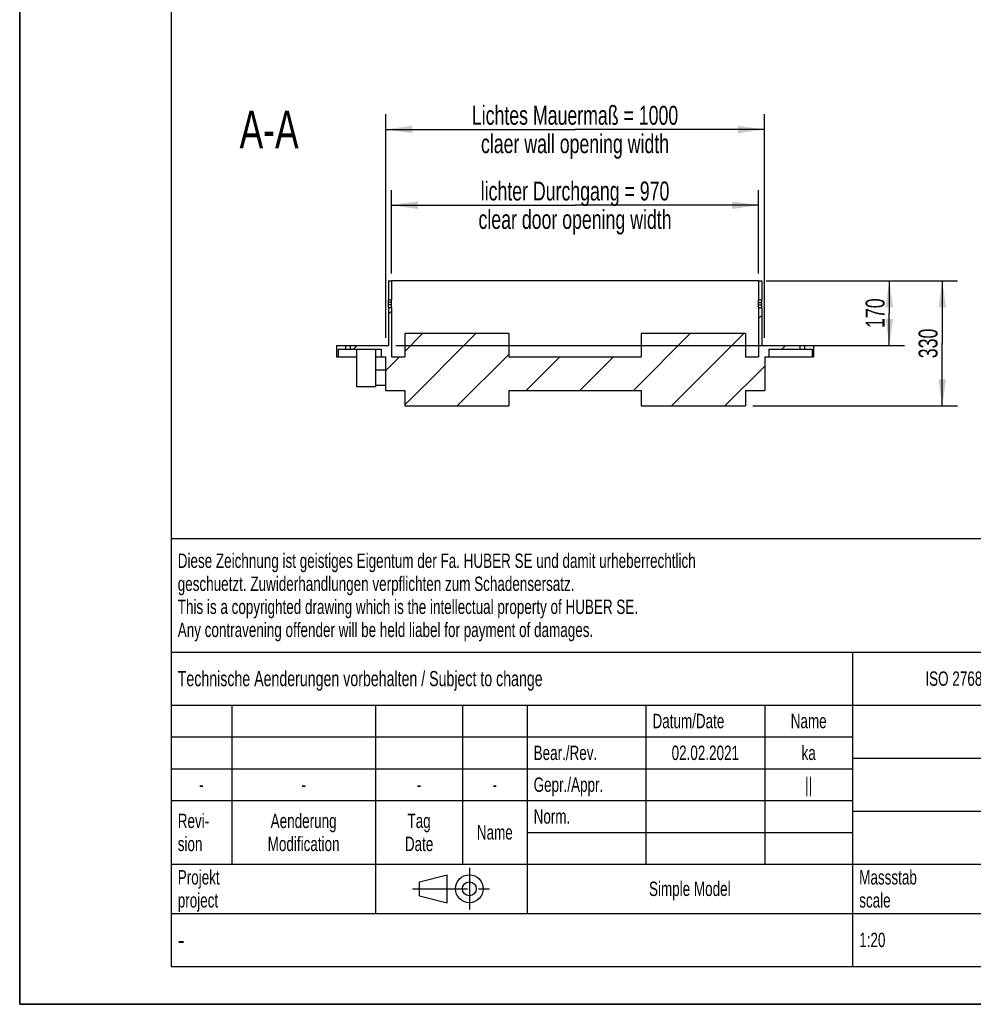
# Model space of a CAD drawing. Header units: millimetres. Extents: x 0 to 4200, y 0 to 5940.
# Tile 1 of 5: x 0 to 2519, y 0 to 2600. Entities that reach past the tile are written whole.
import ezdxf

# ---------------------------------------------------------------- set-up
doc = ezdxf.new("R2010")
doc.units = ezdxf.units.MM
doc.header["$LTSCALE"] = 387.2
doc.linetypes.add('CENTER', pattern=[0.6, 0.375, -0.075, 0.075, -0.075])
doc.layers.get('0').update_dxf_attribs({"linetype": 'CONTINUOUS'})
for name, color, linetype in [('_2D-BEM', 7, 'CONTINUOUS'), ('_ACHSEN', 7, 'CONTINUOUS'), ('_ZEICHN_NOTIZEN', 7, 'CONTINUOUS'), ('_ZEICHNUNGSELEM', 7, 'CONTINUOUS')]:
    doc.layers.add(name, color=color, linetype=linetype)
doc.styles.get("Standard").update_dxf_attribs({"font": 'txt', "width": 0.7})
doc.styles.add('TEXTSTYLE_4', font='txt', dxfattribs={"width": 0.8})
doc.styles.add('TEXTSTYLE_5', font='txt')
doc.dimstyles.new('DIMSTYLE_3', dxfattribs={"dimtxt": 50, "dimasz": 70, "dimexe": 2, "dimexo": 1, "dimtad": 1, "dimdec": 1, "dimtxsty": 'Standard', "dimblk": '_FILLED', "dimblk1": '_FILLED', "dimblk2": '_FILLED', "dimcen": 0.09, "dimadec": 1, "dimazin": 2, "dimtp": 0.5, "dimtm": 0.5, "dimtfac": 1, "dimtdec": 1, "dimtofl": 0, "dimtmove": 0, "dimatfit": 3, "dimldrblk": '_FILLED', "dimfxl": 1, "dimtolj": 1, "dimarcsym": 0})
doc.dimstyles.new('DIMSTYLE_4', dxfattribs={"dimtxt": 50, "dimasz": 70, "dimexe": 2, "dimexo": 1, "dimtad": 1, "dimdec": 1, "dimtxsty": 'Standard', "dimblk": '_FILLED', "dimblk1": '_FILLED', "dimblk2": '_FILLED', "dimcen": 0.09, "dimadec": 1, "dimazin": 2, "dimtp": 0.8, "dimtm": 0.8, "dimtfac": 1, "dimtdec": 1, "dimtofl": 0, "dimtmove": 0, "dimatfit": 3, "dimldrblk": '_FILLED', "dimfxl": 1, "dimtolj": 1, "dimarcsym": 0})

# ---------------------------------------------------------------- blocks, each defined once
blk = doc.blocks.new('_FILLED')
at = {"color": 0, "linetype": 'ByBlock'}
blk.add_solid([(0, 0), (-1, 0.143), (-1, -0.143)], dxfattribs=at)
blk = doc.blocks.new('*D4')
at = {"layer": '_2D-BEM', "color": 2, "linetype": 'Continuous', "transparency": 16777216}
for p, q in [((1971.9, 1909.9), (2476.9, 1909.9)), ((2436.9, 1909.9), (2436.9, 1744.9)), ((2436.9, 1579.9), (2436.9, 1744.9)), ((1936.9, 1579.9), (2476.9, 1579.9))]:
    blk.add_line(p, q, dxfattribs=at)
at = {"layer": '_2D-BEM', "color": 2, "linetype": 'Continuous', "transparency": 16777216, "xscale": 70, "yscale": 70, "zscale": 70}
for p, rotation in [((2436.9, 1909.9), 90), ((2436.9, 1579.9), 270)]:
    blk.add_blockref('_FILLED', p, dxfattribs=dict(at, rotation=rotation))
at = {"layer": '_2D-BEM', "color": 2, "linetype": 'Continuous', "transparency": 16777216, "insert": (2374.4, 1744.9), "char_height": 50, "width": 166.071, "attachment_point": 2, "rotation": 90, "line_spacing_factor": 0.9}
blk.add_mtext('330', dxfattribs=at)
blk = doc.blocks.new('*D5')
at = {"layer": '_2D-BEM', "color": 2, "linetype": 'Continuous', "transparency": 16777216}
for p, q in [((981.9, 1929.9), (981.9, 2149.9)), ((1951.9, 1929.9), (1951.9, 2149.9)), ((981.9, 2109.9), (1466.9, 2109.9)), ((1951.9, 2109.9), (1466.9, 2109.9))]:
    blk.add_line(p, q, dxfattribs=at)
at = {"layer": '_2D-BEM', "color": 2, "linetype": 'Continuous', "transparency": 16777216, "xscale": 70, "yscale": 70, "zscale": 70, "rotation": 180}
blk.add_blockref('_FILLED', (981.9, 2109.9), dxfattribs=at)
at = {"layer": '_2D-BEM', "color": 2, "linetype": 'Continuous', "transparency": 16777216, "xscale": 70, "yscale": 70, "zscale": 70}
blk.add_blockref('_FILLED', (1951.9, 2109.9), dxfattribs=at)
at = {"layer": '_2D-BEM', "color": 2, "linetype": 'Continuous', "transparency": 16777216, "insert": (1466.9, 2172.4), "char_height": 50, "width": 1251.786, "attachment_point": 2, "line_spacing_factor": 0.9}
blk.add_mtext('lichter Durchgang = 970\\Pclear door opening width', dxfattribs=at)
blk = doc.blocks.new('*D8')
at = {"layer": '_2D-BEM', "color": 2, "linetype": 'Continuous', "transparency": 16777216}
for p, q in [((1971.9, 1909.9), (2336.9, 1909.9)), ((2296.9, 1909.9), (2296.9, 1824.9)), ((2296.9, 1739.9), (2296.9, 1824.9)), ((993.9, 1739.9), (2336.9, 1739.9))]:
    blk.add_line(p, q, dxfattribs=at)
at = {"layer": '_2D-BEM', "color": 2, "linetype": 'Continuous', "transparency": 16777216, "xscale": 70, "yscale": 70, "zscale": 70}
for p, rotation in [((2296.9, 1909.9), 90), ((2296.9, 1739.9), 270)]:
    blk.add_blockref('_FILLED', p, dxfattribs=dict(at, rotation=rotation))
at = {"layer": '_2D-BEM', "color": 2, "linetype": 'Continuous', "transparency": 16777216, "insert": (2234.4, 1824.9), "char_height": 50, "width": 160.714, "attachment_point": 2, "rotation": 90, "line_spacing_factor": 0.9}
blk.add_mtext('170', dxfattribs=at)
blk = doc.blocks.new('*D10')
at = {"layer": '_2D-BEM', "color": 2, "linetype": 'Continuous', "transparency": 16777216}
for p, q in [((966.9, 1759.9), (966.9, 2349.9)), ((1966.9, 1759.9), (1966.9, 2349.9)), ((966.9, 2309.9), (1466.9, 2309.9)), ((1966.9, 2309.9), (1466.9, 2309.9))]:
    blk.add_line(p, q, dxfattribs=at)
at = {"layer": '_2D-BEM', "color": 2, "linetype": 'Continuous', "transparency": 16777216, "xscale": 70, "yscale": 70, "zscale": 70, "rotation": 180}
blk.add_blockref('_FILLED', (966.9, 2309.9), dxfattribs=at)
at = {"layer": '_2D-BEM', "color": 2, "linetype": 'Continuous', "transparency": 16777216, "xscale": 70, "yscale": 70, "zscale": 70}
blk.add_blockref('_FILLED', (1966.9, 2309.9), dxfattribs=at)
at = {"layer": '_2D-BEM', "color": 2, "linetype": 'Continuous', "transparency": 16777216, "insert": (1466.9, 2372.4), "char_height": 50, "width": 1246.429, "attachment_point": 2, "line_spacing_factor": 0.9}
blk.add_mtext('Lichtes Mauermaß = 1000\\Pclaer wall opening width', dxfattribs=at)
blk = doc.blocks.new('PROJEKTIONSMETHODE_1_BL3', base_point=(1140, 305))
at = {"color": 2, "linetype": 'Continuous'}
for p, q in [((1055.7, 323.3), (1129, 341.7)), ((1129, 268.3), (1129, 341.7)), ((1055.7, 286.7), (1055.7, 323.3)), ((1055.7, 286.7), (1129, 268.3))]:
    blk.add_line(p, q, dxfattribs=at)
at = {"color": 2, "linetype": 'CENTER'}
for p, q in [((1187.7, 360), (1187.7, 250)), ((1037.3, 305), (1242.7, 305))]:
    blk.add_line(p, q, dxfattribs=at)
at = {"color": 2, "linetype": 'Continuous'}
for radius in [36.7, 18.3]:
    blk.add_circle((1187.7, 305), radius, dxfattribs=at)
blk = doc.blocks.new('*T15')
at = {"color": 3, "linetype": 'Continuous'}
for p, q in [((0, 0), (3680, 0)), ((0, 0), (0, -1130)), ((2400, 0), (2400, -440)), ((3680, 0), (3680, -1130)), ((0, -300), (2400, -300)), ((1800, -300), (1800, -1130)), ((0, -440), (3680, -440)), ((160, -440), (160, -860)), ((540, -440), (540, -990)), ((770, -440), (770, -860)), ((940, -440), (940, -990)), ((1254, -440), (1254, -860)), ((1568, -440), (1568, -860)), ((0, -524), (1800, -524)), ((1800, -580), (3680, -580)), ((0, -608), (1800, -608)), ((0, -692), (1800, -692)), ((1800, -720), (3680, -720)), ((940, -776), (1800, -776)), ((0, -860), (3680, -860)), ((2400, -860), (2400, -1130)), ((3420, -860), (3420, -1130)), ((0, -990), (3680, -990)), ((0, -1130), (3680, -1130))]:
    blk.add_line(p, q, dxfattribs=at)
at = {"layer": '_ZEICHN_NOTIZEN', "color": 2, "linetype": 'Continuous', "insert": (1684, -631), "char_height": 38, "width": 101.333, "attachment_point": 2, "line_spacing_factor": 0.96}
blk.add_mtext('||', dxfattribs=at)
at = {"layer": '_ZEICHNUNGSELEM', "color": 2, "linetype": 'Continuous', "line_spacing_factor": 0.96}
for s, insert, char_height, width, attachment_point in [('Diese Zeichnung ist geistiges Eigentum der Fa. HUBER SE und damit urheberrechtlich \\Pgeschuetzt. Zuwiderhandlungen verpflichten zum Schadensersatz.\\PThis is a copyrighted drawing which is the intellectual property of HUBER SE.\\PAny contravening offender will be held liabel for payment of damages.', (17.5, -39.8), 38, 4429.714, 1), ('Technische Aenderungen vorbehalten / Subject to change', (17.5, -350), 40, 3049.524, 1), ('ISO 2768-mK', (2100, -351), 38, 665.905, 2), ('Datum/Date', (1271.5, -463), 38, 584.476, 1), ('Name', (1684, -463), 38, 253.333, 2), ('Drucktür', (2740, -480), 60, 686.857, 2), ('Bear./Rev.', (957.5, -547), 38, 544.667, 1), ('ka', (1684, -547), 38, 123.048, 2), ('02.02.2021', (1411, -547), 38, 562.762, 2), ('pressure door', (2740, -620), 60, 1120, 2), ('Gepr./Appr.', (957.5, -631), 38, 598.952, 1), ('-', (80, -631), 38, 68.762, 2), ('-', (350, -631), 38, 68.762, 2), ('-', (655, -631), 38, 68.762, 2), ('-', (855, -631), 38, 68.762, 2), ('Revi-\\Psion', (17.5, -726.6), 38, 276.857, 1), ('Aenderung\\PModification', (350, -726.6), 38, 591.714, 2), ('Tag\\PDate', (655, -726.6), 38, 220.762, 2), ('Norm. ', (957.5, -715), 38, 351.048, 1), ('Name', (855, -757), 38, 253.333, 2), ('TT7.1 1000x2000 l AD ', (2740, -760), 60, 1922.857, 2), ('Projekt\\Pproject', (17.5, -875.6), 38, 367.333, 1), ('Massstab\\Pscale', (1817.5, -875.6), 38, 448.762, 1), ('Nummer\\Pnumber', (2417.5, -875.6), 38, 372.762, 1), ('Blatt\\Psheet', (3550, -875.6), 38, 260.571, 2), ('Simple Model', (1370, -906), 38, 656.857, 2), ('1/1', (3550, -1041), 38, 159.238, 2), ('1:20', (1817.5, -1041), 38, 204.476, 1)]:
    blk.add_mtext(s, dxfattribs=dict(at, insert=insert, char_height=char_height, width=width, attachment_point=attachment_point))
for s, insert, char_height, width, attachment_point, style in [('51621370', (3402.5, -1020), 80, 1013.333, 3, 'TEXTSTYLE_5'), ('-', (17.5, -1035), 50, 36.667, 1, 'TEXTSTYLE_4')]:
    blk.add_mtext(s, dxfattribs=dict(at, insert=insert, char_height=char_height, width=width, attachment_point=attachment_point, style=style))

msp = doc.modelspace()

# ---------------------------------------------------------------- hatches: boundary and pattern name
at = {"linetype": 'Continuous'}
h = msp.add_hatch(dxfattribs=at)
h.set_pattern_fill('A', color=2, scale=100, angle=45, style=0, pattern_type=0)
h.set_pattern_definition([(45, (0, 0), (-70.7107, 70.7107), [])])
edge = h.paths.add_edge_path()
edge.add_line((981.87, 1709.92), (1016.87, 1709.92))
edge.add_line((1016.87, 1770.92), (1016.87, 1709.92))
edge.add_line((1291.87, 1770.92), (1016.87, 1770.92))
edge.add_line((1291.87, 1770.92), (1291.87, 1709.92))
edge.add_line((1291.87, 1709.92), (1641.87, 1709.92))
edge.add_line((1641.87, 1770.92), (1641.87, 1709.92))
edge.add_line((1916.87, 1770.92), (1641.87, 1770.92))
edge.add_line((1916.87, 1770.92), (1916.87, 1709.92))
edge.add_line((1916.87, 1709.92), (1951.87, 1709.92))
edge.add_line((1951.87, 1839.92), (1951.87, 1709.92))
edge.add_line((1951.87, 1839.92), (1959.87, 1839.92))
edge.add_line((1959.87, 1839.92), (1959.87, 1739.92))
edge.add_line((1959.87, 1739.92), (2060.87, 1739.92))
edge.add_line((2060.87, 1739.92), (2060.87, 1729.92))
edge.add_line((1978.87, 1729.92), (2060.87, 1729.92))
edge.add_line((1978.87, 1729.92), (1978.87, 1709.92))
edge.add_line((1967.87, 1709.92), (1978.87, 1709.92))
edge.add_line((1967.87, 1709.92), (1967.87, 1620.92))
edge.add_line((1916.87, 1620.92), (1967.87, 1620.92))
edge.add_line((1916.87, 1620.92), (1916.87, 1579.92))
edge.add_line((1641.87, 1579.92), (1916.87, 1579.92))
edge.add_line((1641.87, 1620.92), (1641.87, 1579.92))
edge.add_line((1291.87, 1620.92), (1641.87, 1620.92))
edge.add_line((1291.87, 1620.92), (1291.87, 1579.92))
edge.add_line((1016.87, 1579.92), (1291.87, 1579.92))
edge.add_line((1016.87, 1620.92), (1016.87, 1579.92))
edge.add_line((965.87, 1620.92), (1016.87, 1620.92))
edge.add_line((965.87, 1709.92), (965.87, 1620.92))
edge.add_line((954.87, 1709.92), (965.87, 1709.92))
edge.add_line((954.87, 1729.92), (954.87, 1709.92))
edge.add_line((872.87, 1729.92), (954.87, 1729.92))
edge.add_line((872.87, 1739.92), (872.87, 1729.92))
edge.add_line((872.87, 1739.92), (973.87, 1739.92))
edge.add_line((973.87, 1839.92), (973.87, 1739.92))
edge.add_line((973.87, 1839.92), (981.87, 1839.92))
edge.add_line((981.87, 1839.92), (981.87, 1709.92))
edge = h.paths.add_edge_path()
edge.add_line((973.87, 1909.92), (981.87, 1909.92))
edge.add_line((981.87, 1909.92), (981.87, 1859.92))
edge.add_line((973.87, 1859.92), (981.87, 1859.92))
edge.add_line((973.87, 1909.92), (973.87, 1859.92))
edge = h.paths.add_edge_path()
edge.add_line((1951.87, 1909.92), (1959.87, 1909.92))
edge.add_line((1959.87, 1909.92), (1959.87, 1859.92))
edge.add_line((1951.87, 1859.92), (1959.87, 1859.92))
edge.add_line((1951.87, 1909.92), (1951.87, 1859.92))
edge = h.paths.add_edge_path()
edge.add_line((836.87, 1709.92), (840.87, 1709.92))
edge.add_line((836.87, 1739.92), (836.87, 1709.92))
edge.add_line((836.87, 1739.92), (860.87, 1739.92))
edge.add_line((860.87, 1739.92), (860.87, 1729.92))
edge.add_line((840.87, 1729.92), (860.87, 1729.92))
edge.add_line((840.87, 1729.92), (840.87, 1709.92))
edge = h.paths.add_edge_path()
edge.add_line((2092.87, 1709.92), (2096.87, 1709.92))
edge.add_line((2092.87, 1729.92), (2092.87, 1709.92))
edge.add_line((2072.87, 1729.92), (2092.87, 1729.92))
edge.add_line((2072.87, 1739.92), (2072.87, 1729.92))
edge.add_line((2072.87, 1739.92), (2096.87, 1739.92))
edge.add_line((2096.87, 1739.92), (2096.87, 1709.92))

# ---------------------------------------------------------------- linework, layer by layer
at = {"color": 7, "linetype": 'Continuous'}
for p, q in [((0, 0), (0, 5940)), ((0, 0), (0, 5940)), ((973.87, 1909.92), (981.87, 1909.92)), ((973.87, 1909.92), (973.87, 1859.92)), ((1951.87, 1909.92), (981.87, 1909.92)), ((981.87, 1909.92), (981.87, 1859.92)), ((1951.87, 1909.92), (1959.87, 1909.92)), ((1951.87, 1909.92), (1951.87, 1859.92)), ((1959.87, 1909.92), (1959.87, 1859.92)), ((973.87, 1859.92), (981.87, 1859.92)), ((973.87, 1852.92), (973.87, 1859.92)), ((973.87, 1839.92), (973.87, 1846.92)), ((981.87, 1852.92), (981.87, 1859.92)), ((981.87, 1839.92), (981.87, 1846.92)), ((1951.87, 1859.92), (1959.87, 1859.92)), ((1951.87, 1852.92), (1951.87, 1859.92)), ((1951.87, 1839.92), (1951.87, 1846.92)), ((1959.87, 1852.92), (1959.87, 1859.92)), ((1959.87, 1839.92), (1959.87, 1846.92)), ((973.87, 1839.92), (981.87, 1839.92)), ((973.87, 1839.92), (973.87, 1739.92)), ((981.87, 1839.92), (981.87, 1709.92)), ((1951.87, 1839.92), (1959.87, 1839.92)), ((1951.87, 1839.92), (1951.87, 1709.92)), ((1959.87, 1839.92), (1959.87, 1739.92)), ((1291.87, 1770.92), (1016.87, 1770.92)), ((1016.87, 1770.92), (1016.87, 1709.92)), ((1291.87, 1770.92), (1291.87, 1709.92)), ((1916.87, 1770.92), (1641.87, 1770.92)), ((1641.87, 1770.92), (1641.87, 1709.92)), ((1916.87, 1770.92), (1916.87, 1709.92)), ((836.87, 1739.92), (836.87, 1709.92)), ((836.87, 1739.92), (860.87, 1739.92)), ((840.87, 1729.92), (860.87, 1729.92)), ((840.87, 1729.92), (840.87, 1709.92)), ((860.87, 1739.92), (860.87, 1729.92)), ((860.87, 1739.92), (872.87, 1739.92)), ((860.87, 1729.92), (872.87, 1729.92)), ((872.87, 1739.92), (872.87, 1729.92)), ((872.87, 1739.92), (973.87, 1739.92)), ((872.87, 1729.92), (954.87, 1729.92)), ((889.87, 1729.92), (889.87, 1629.92)), ((939.87, 1729.92), (939.87, 1629.92)), ((954.87, 1729.92), (954.87, 1709.92)), ((1959.87, 1739.92), (2060.87, 1739.92)), ((1978.87, 1729.92), (2060.87, 1729.92)), ((1978.87, 1729.92), (1978.87, 1709.92)), ((2060.87, 1739.92), (2060.87, 1729.92)), ((2060.87, 1739.92), (2072.87, 1739.92)), ((2060.87, 1729.92), (2072.87, 1729.92)), ((2072.87, 1739.92), (2072.87, 1729.92)), ((2072.87, 1739.92), (2096.87, 1739.92)), ((2072.87, 1729.92), (2092.87, 1729.92)), ((2092.87, 1729.92), (2092.87, 1709.92)), ((2096.87, 1739.92), (2096.87, 1709.92)), ((836.87, 1709.92), (840.87, 1709.92)), ((840.87, 1709.92), (889.87, 1709.92)), ((939.87, 1709.92), (954.87, 1709.92)), ((954.87, 1709.92), (965.87, 1709.92)), ((965.87, 1709.92), (965.87, 1620.92)), ((981.87, 1709.92), (1016.87, 1709.92)), ((1291.87, 1709.92), (1641.87, 1709.92)), ((1916.87, 1709.92), (1951.87, 1709.92)), ((1967.87, 1709.92), (1978.87, 1709.92)), ((1967.87, 1709.92), (1967.87, 1620.92)), ((1978.87, 1709.92), (2092.87, 1709.92)), ((2092.87, 1709.92), (2096.87, 1709.92)), ((939.87, 1674.92), (965.87, 1674.92)), ((939.87, 1629.92), (889.87, 1629.92)), ((939.87, 1634.92), (965.87, 1634.92)), ((965.87, 1620.92), (1016.87, 1620.92)), ((1016.87, 1620.92), (1016.87, 1579.92)), ((1291.87, 1620.92), (1291.87, 1579.92)), ((1291.87, 1620.92), (1641.87, 1620.92)), ((1641.87, 1620.92), (1641.87, 1579.92)), ((1916.87, 1620.92), (1916.87, 1579.92)), ((1916.87, 1620.92), (1967.87, 1620.92)), ((1016.87, 1579.92), (1291.87, 1579.92)), ((1641.87, 1579.92), (1916.87, 1579.92)), ((0, 0), (4200, 0)), ((0, 0), (4200, 0))]:
    msp.add_line(p, q, dxfattribs=at)
at = {"color": 5, "linetype": 'Continuous'}
for p, q in [((400, 5800), (400, 100)), ((400, 100), (4080, 100))]:
    msp.add_line(p, q, dxfattribs=at)
at = {"color": 3, "linetype": 'Continuous'}
for p in [(0, 2970), (4180, 0)]:
    msp.add_line(p, (0, 0), dxfattribs=at)
at = {"layer": '_ACHSEN', "color": 7, "linetype": 'Continuous'}
for p, q in [((973.87, 1846.92), (973.87, 1852.92)), ((981.87, 1846.92), (981.87, 1852.92)), ((1951.87, 1846.92), (1951.87, 1852.92)), ((1959.87, 1846.92), (1959.87, 1852.92))]:
    msp.add_line(p, q, dxfattribs=at)
at = {"layer": '_ACHSEN', "color": 9, "linetype": 'Continuous'}
for p, q in [((981.87, 1852.92), (973.87, 1852.92)), ((981.87, 1846.92), (973.87, 1846.92)), ((1951.87, 1852.92), (1959.87, 1852.92)), ((1951.87, 1846.92), (1959.87, 1846.92))]:
    msp.add_line(p, q, dxfattribs=at)

# ---------------------------------------------------------------- block references
msp.add_blockref('*T15', (400, 1230))
at = {"color": 2, "linetype": 'Continuous'}
msp.add_blockref('PROJEKTIONSMETHODE_1_BL3', (1140, 305), dxfattribs=at)

# ---------------------------------------------------------------- texts
at = {"layer": '_ZEICHNUNGSELEM', "color": 2, "linetype": 'Continuous', "insert": (736.87, 2359.92), "char_height": 100, "width": 392.8571, "attachment_point": 3, "line_spacing_factor": 0.9}
msp.add_mtext('A-A', dxfattribs=at)

# ---------------------------------------------------------------- dimensions: what is measured, and where the dimension line sits
at = {"layer": '_2D-BEM', "color": 2, "linetype": 'Continuous'}
dim = msp.add_linear_dim(base=(966.87, 2309.92), p1=(1966.87, 1758.92), p2=(966.87, 1758.92), angle=180, text='Lichtes Mauermaß = <>\\Pclaer wall opening width', dimstyle='DIMSTYLE_4', dxfattribs=at)
dim.commit()
dim.dimension.update_dxf_attribs({"geometry": '*D10', "text_midpoint": (1466.87, 2309.92), "dimtype": 160})
dim = msp.add_linear_dim(base=(1951.87, 2109.92), p1=(981.87, 1928.92), p2=(1951.87, 1928.92), text='lichter Durchgang = <>\\Pclear door opening width', dimstyle='DIMSTYLE_4', dxfattribs=at)
dim.commit()
dim.dimension.update_dxf_attribs({"geometry": '*D5', "text_midpoint": (1466.87, 2109.92), "dimtype": 160})
for base, p1, p2, angle, picture, middle in [((2296.87, 1909.92), (992.87, 1739.92), (1970.87, 1909.92), 90, '*D8', (2296.87, 1817.77)), ((2436.87, 1579.92), (1970.87, 1909.92), (1935.87, 1579.92), 270, '*D4', (2436.87, 1737.77))]:
    dim = msp.add_linear_dim(base=base, p1=p1, p2=p2, angle=angle, dimstyle='DIMSTYLE_3', dxfattribs=at)
    dim.commit()
    dim.dimension.update_dxf_attribs({"geometry": picture, "text_midpoint": middle, "dimtype": 160})

doc.saveas('drawing.dxf')
